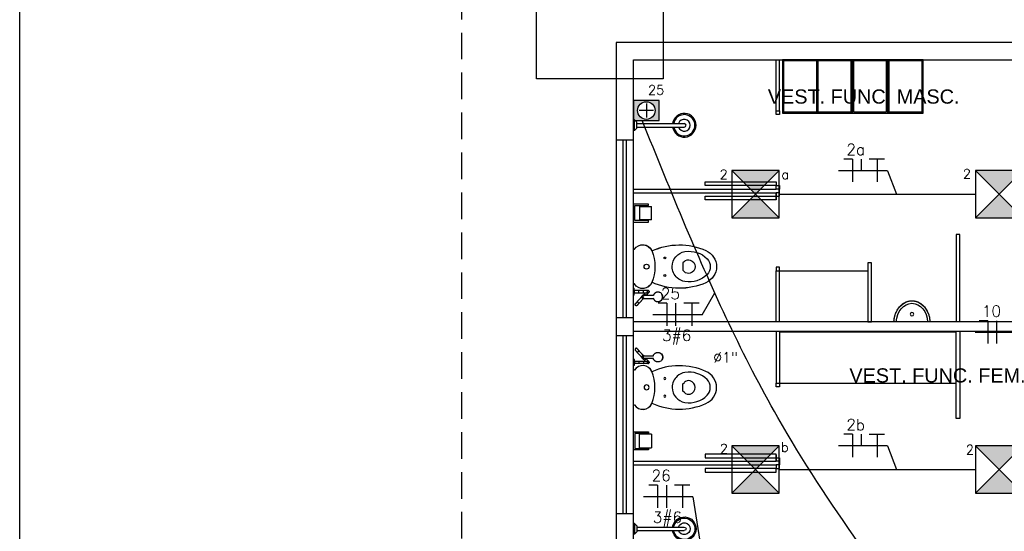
# Model space of a CAD drawing. Extents: x 40.7 to 91.7, y -216.6 to -187.2.
# Tile 5 of 19: x 52.3 to 60.6, y -200.3 to -196. Entities that reach past the tile are written whole.
import ezdxf
from ezdxf.enums import TextEntityAlignment as Align

# ---------------------------------------------------------------- set-up
doc = ezdxf.new("R2010")
doc.units = 0
doc.header["$MEASUREMENT"] = 0
doc.linetypes.add('HIDDEN', pattern=[0.375, 0.25, -0.125])
doc.layers.get('0').update_dxf_attribs({"linetype": 'CONTINUOUS'})
doc.layers.get('Defpoints').update_dxf_attribs({"linetype": 'CONTINUOUS'})
for name, color, linetype in [('CIRCUITOS', 2, 'CONTINUOUS'), ('ILUMINACAO', 1, 'CONTINUOUS'), ('ILUMINAÇÃO TETO', 12, 'CONTINUOUS'), ('LINHA', 40, 'CONTINUOUS'), ('paredes1', 8, 'CONTINUOUS'), ('textos1', 4, 'CONTINUOUS'), ('TOMADAS_ENERGIA', 1, 'CONTINUOUS'), ('TUB_ELETRICA', 5, 'CONTINUOUS')]:
    doc.layers.add(name, color=color, linetype=linetype)
doc.styles.add('ROMANS', font='romans')
doc.styles.add('Texto Cota', font='arial.ttf')

# ---------------------------------------------------------------- blocks, each defined once
blk = doc.blocks.new('Urinal _2_ - Urinal _2_-277440-VEST_ MASCULINO PISCINA')
at = {"layer": 'paredes1'}
blk.add_circle((0, -0.2683), 0.015, dxfattribs=at)
for major_axis, ratio, start_param, end_param in [((0, 0.1862), 0.819068, 1.608823, 4.674363), ((0, 0.165), 0.80303, 1.613744, 4.669442)]:
    blk.add_ellipse((0, -0.195), major_axis=major_axis, ratio=ratio, start_param=start_param, end_param=end_param, dxfattribs=at)
blk.add_open_spline([(-0.1524, -0.2021), (-0.1522, -0.2073), (-0.1516, -0.2162), (-0.1501, -0.2287), (-0.1482, -0.2396), (-0.1457, -0.2504), (-0.1427, -0.2611), (-0.1391, -0.2715), (-0.1351, -0.2816), (-0.1306, -0.2913), (-0.1256, -0.3008), (-0.1201, -0.3099), (-0.1142, -0.3185), (-0.1079, -0.3267), (-0.1012, -0.3344), (-0.0941, -0.3417), (-0.0867, -0.3483), (-0.079, -0.3544), (-0.0709, -0.3599), (-0.0626, -0.3649), (-0.0541, -0.3692), (-0.0454, -0.3728), (-0.0365, -0.3759), (-0.0275, -0.3783), (-0.0184, -0.3799), (-0.0093, -0.3809), (0, -0.3813), (0.0093, -0.3809), (0.0184, -0.3799), (0.0275, -0.3783), (0.0365, -0.3759), (0.0454, -0.3728), (0.0548, -0.3689), (0.0647, -0.3638), (0.075, -0.3573), (0.0848, -0.3499), (0.0941, -0.3417), (0.1029, -0.3326), (0.1112, -0.3227), (0.1187, -0.3122), (0.1256, -0.3009), (0.1318, -0.2889), (0.1372, -0.2766), (0.1419, -0.2637), (0.1457, -0.2504), (0.1487, -0.2369), (0.1513, -0.2209), (0.152, -0.2092), (0.1523, -0.2021)], degree=3, knots=[0.0119705, 0.0119705, 0.0119705, 0.0119705, 0.0384615, 0.0576923, 0.0769231, 0.0961538, 0.1153846, 0.1346154, 0.1538462, 0.1730769, 0.1923077, 0.2115385, 0.2307692, 0.25, 0.2692308, 0.2884615, 0.3076923, 0.3269231, 0.3461538, 0.3653846, 0.3846154, 0.4038462, 0.4230769, 0.4423077, 0.4615385, 0.4807692, 0.5, 0.5192308, 0.5384615, 0.5576923, 0.5769231, 0.5961538, 0.6153846, 0.6394231, 0.6634615, 0.6875, 0.7115385, 0.7355769, 0.7596154, 0.7836538, 0.8076923, 0.8317308, 0.8557692, 0.8798077, 0.9038462, 0.9278846, 0.9519231, 0.9880295, 0.9880295, 0.9880295, 0.9880295], dxfattribs=at)
blk = doc.blocks.new('PAPEL HIGIÊNICO - PAPEL HIGIÊNICO-1457578-VEST_ MASCULINO PISCINA')
at = {"layer": 'paredes1'}
for p, q in [((-0.0883, -0.075), (-0.0883, -0.202)), ((0.0641, -0.202), (0.0641, -0.075)), ((-0.0756, -0.202), (-0.0756, -0.0877)), ((-0.0756, -0.0877), (0.0514, -0.0877)), ((0.045, -0.1258), (-0.0693, -0.1258)), ((-0.0693, -0.2274), (-0.0693, -0.1258)), ((0.045, -0.1258), (0.045, -0.2274)), ((0.0514, -0.0877), (0.0514, -0.202)), ((-0.0883, -0.202), (-0.0756, -0.202)), ((-0.0693, -0.2274), (0.045, -0.2274)), ((0.0514, -0.202), (0.0641, -0.202))]:
    blk.add_line(p, q, dxfattribs=at)
blk = doc.blocks.new('A$C56BB576E')
at = {"layer": 'paredes1', "linetype": 'Continuous'}
for p, q in [((0.0528, 0.5163), (0.0528, 0.5263)), ((0.0728, 0.4963), (0.0528, 0.5163)), ((0.0528, 0.5163), (0.1428, 0.5163)), ((0.1228, 0.4963), (0.1428, 0.5163)), ((0.1428, 0.5163), (0.1428, 0.5263)), ((0.0728, 0.4963), (0.1228, 0.4963)), ((0.0828, 0.4963), (0.0828, 0.0963)), ((0.1128, 0.4963), (0.1128, 0.0963))]:
    blk.add_line(p, q, dxfattribs=at)
for radius, start, end in [(0.1, 98.62693, 81.37307), (0.09, 98.62693, 81.37307), (0.05, 107.4576, 72.5424), (0.015, 180, 0)]:
    blk.add_arc((0.0978, 0.0963), radius, start, end, dxfattribs=at)
blk = doc.blocks.new('WC w Cistern _5_ - 540 x 360mm-285094-VEST_ MASCULINO PISCINA')
at = {"layer": 'paredes1'}
for p, q in [((-0.1469, 0), (-0.1469, -0.0089)), ((-0.1469, 0), (-0.1469, -0.0089)), ((0.1469, -0.0089), (0.1469, 0)), ((0.1469, -0.0089), (0.1469, 0)), ((-0.0431, -0.4306), (-0.0308, -0.4182)), ((-0.0308, -0.4182), (0.0308, -0.4182)), ((0.0308, -0.4182), (0.0431, -0.4306))]:
    blk.add_line(p, q, dxfattribs=at)
for centre, radius, start, end in [((-0.1028, -0.0787), 0.0825, 122.27446, 248.81924), ((-0.1028, -0.0787), 0.0825, 122.27446, 246.87823), ((0.1028, -0.0787), 0.0825, 291.18076, 57.72554), ((0.1028, -0.0787), 0.0825, 293.12177, 57.72554), ((0.375, -0.3882), 0.5584, 155.35449, 203.79689), ((0.375, -0.3882), 0.5584, 155.39027, 203.79689), ((0, 0.1621), 0.3443, 246.87823, 293.12177), ((0.0006, -0.1113), 0.0209, 360, 180), ((0.0006, -0.1113), 0.0209, 180, 360), ((-0.375, -0.3882), 0.5584, 336.20311, 24.64551), ((-0.375, -0.3882), 0.5584, 336.20311, 24.60973), ((0, -0.4559), 0.1282, 89.99847, 170.90608), ((-0.0732, -0.2654), 0.00783, 0, 180), ((-0.0732, -0.2654), 0.00783, 180, 360), ((0, -0.4559), 0.1282, 42.44528, 90.00153), ((0.0748, -0.2654), 0.00783, 360, 180), ((0.0748, -0.2654), 0.00783, 180, 360), ((0, -0.4559), 0.1282, 9.09392, 42.44528), ((0.0905, -0.4704), 0.2199, 170.90608, 224.39736), ((-0.0078, -0.4659), 0.05, 135, 197.18646), ((0, -0.4635), 0.0581, 197.18646, 342.81705), ((0.0078, -0.4659), 0.05, 342.81705, 45), ((-0.0905, -0.4704), 0.2199, 315.60264, 9.09392), ((0.0014, -0.553), 0.15, 203.79689, 269.46886), ((0.0014, -0.553), 0.15, 203.79689, 269.46886), ((-0.0083, -0.5671), 0.0816, 224.39736, 275.83548), ((-0.0014, -0.553), 0.15, 270.53114, 336.20311), ((-0.0014, -0.553), 0.15, 270.53114, 336.20311), ((0.0083, -0.5671), 0.0816, 264.16452, 315.60264)]:
    blk.add_arc(centre, radius, start, end, dxfattribs=at)
blk = doc.blocks.new('ADA Shower Head with adjustable bar 2 - ADA Shower Head with adjustable bar 2-V8-VEST_ MASCULINO PISCINA')
at = {"layer": 'paredes1'}
for p, q in [((0.03, 0.0849), (0.03, 0.0819)), ((0.09, 0.0819), (0.09, 0.0849)), ((0.03, 0.0819), (0.05, 0.0769)), ((0.06, 0.0819), (0.03, 0.0819)), ((0.05, 0.0769), (0.05, 0.0399)), ((0.05, 0.0769), (0.06, 0.0769)), ((0.05, 0.0062), (0.05, -0.0255)), ((0.09, 0.0819), (0.06, 0.0819)), ((0.06, 0.0769), (0.07, 0.0769)), ((0.0648, 0.0769), (0.065, 0.0769)), ((0.07, 0.0769), (0.09, 0.0819)), ((0.07, 0.0399), (0.07, 0.0769)), ((0.07, -0.0255), (0.07, 0.0071)), ((0.0032, -0.0067), (0.0032, -0.0845)), ((0.0282, -0.0845), (0.0282, -0.0074)), ((0.0287, -0.0225), (0.0282, -0.0221)), ((-0.0245, -0.1248), (-0.0243, -0.127)), ((0.0558, -0.127), (0.056, -0.1248))]:
    blk.add_line(p, q, dxfattribs=at)
for points in [[(-0.0559, 0.0537), (-0.0562, 0.054), (-0.0565, 0.0542), (-0.0567, 0.0545), (-0.057, 0.0548), (-0.0573, 0.0552), (-0.0575, 0.0555), (-0.0577, 0.0558), (-0.0579, 0.0562), (-0.0581, 0.0565), (-0.0583, 0.0569), (-0.0584, 0.0572), (-0.0586, 0.0576), (-0.0587, 0.058), (-0.0588, 0.0584), (-0.0589, 0.0588), (-0.059, 0.0591), (-0.0591, 0.0595), (-0.0591, 0.0599), (-0.0592, 0.0603), (-0.0592, 0.0607), (-0.0592, 0.0611), (-0.0592, 0.0615), (-0.0592, 0.0619), (-0.0591, 0.0623), (-0.0591, 0.0627), (-0.059, 0.0631), (-0.0589, 0.0635), (-0.0588, 0.0639), (-0.0587, 0.0643), (-0.0586, 0.0647), (-0.0584, 0.065), (-0.0583, 0.0654), (-0.0581, 0.0657), (-0.0579, 0.0661), (-0.0577, 0.0664), (-0.0575, 0.0668), (-0.0572, 0.0671), (-0.057, 0.0674), (-0.0567, 0.0677), (-0.0564, 0.068), (-0.0562, 0.0683), (-0.0559, 0.0686), (-0.0556, 0.0688), (-0.0553, 0.0691), (-0.0549, 0.0693), (-0.0546, 0.0695), (-0.0543, 0.0697), (-0.0539, 0.0699), (-0.0536, 0.0701), (-0.0532, 0.0703), (-0.0528, 0.0704), (-0.0524, 0.0706), (-0.0521, 0.0707), (-0.0517, 0.0708), (-0.0513, 0.0709), (-0.0509, 0.071), (-0.0505, 0.071), (-0.0501, 0.0711), (-0.0497, 0.0711), (-0.0493, 0.0711), (-0.0489, 0.0711), (-0.0485, 0.0711), (-0.0481, 0.071), (-0.0477, 0.071), (-0.0473, 0.0709), (-0.0469, 0.0708), (-0.0465, 0.0707), (-0.0462, 0.0706), (-0.0458, 0.0705), (-0.0454, 0.0704), (-0.045, 0.0702), (-0.0447, 0.07), (-0.0443, 0.0698), (-0.044, 0.0696), (-0.0436, 0.0694), (-0.0433, 0.0692), (-0.043, 0.0689), (-0.0427, 0.0687), (-0.0425, 0.0685)], [(-0.0345, 0.0344), (-0.0365, 0.0362), (-0.0384, 0.0379), (-0.0402, 0.0395), (-0.0419, 0.0411), (-0.0435, 0.0425), (-0.0451, 0.0439), (-0.0465, 0.0452), (-0.0479, 0.0464), (-0.0491, 0.0475), (-0.0503, 0.0486), (-0.0513, 0.0495), (-0.0522, 0.0504), (-0.0531, 0.0511), (-0.0538, 0.0518), (-0.0544, 0.0524), (-0.0549, 0.0528), (-0.0554, 0.0532), (-0.0556, 0.0534), (-0.0558, 0.0536), (-0.0559, 0.0537), (-0.0559, 0.0537)], [(-0.0559, 0.0537), (-0.0559, 0.0536), (-0.0557, 0.0535), (-0.0554, 0.0532), (-0.055, 0.0529), (-0.0545, 0.0524), (-0.0539, 0.0519), (-0.0532, 0.0512), (-0.0524, 0.0505), (-0.0515, 0.0497), (-0.0504, 0.0487), (-0.0493, 0.0477), (-0.0481, 0.0466), (-0.0467, 0.0454), (-0.0453, 0.0441), (-0.0438, 0.0427), (-0.0422, 0.0413), (-0.0404, 0.0398), (-0.0387, 0.0381), (-0.0368, 0.0365), (-0.0348, 0.0347), (-0.0345, 0.0344)], [(-0.0211, 0.0493), (-0.0231, 0.0511), (-0.025, 0.0527), (-0.0268, 0.0544), (-0.0285, 0.0559), (-0.0301, 0.0574), (-0.0317, 0.0588), (-0.0331, 0.0601), (-0.0345, 0.0613), (-0.0357, 0.0624), (-0.0369, 0.0634), (-0.0379, 0.0644), (-0.0389, 0.0652), (-0.0397, 0.066), (-0.0404, 0.0667), (-0.0411, 0.0672), (-0.0416, 0.0677), (-0.042, 0.068), (-0.0423, 0.0683), (-0.0425, 0.0685), (-0.0425, 0.0685), (-0.0425, 0.0685)], [(-0.0425, 0.0685), (-0.0425, 0.0685), (-0.0423, 0.0683), (-0.042, 0.0681), (-0.0416, 0.0677), (-0.0411, 0.0673), (-0.0405, 0.0667), (-0.0398, 0.0661), (-0.039, 0.0654), (-0.0381, 0.0645), (-0.037, 0.0636), (-0.0359, 0.0626), (-0.0347, 0.0615), (-0.0333, 0.0603), (-0.0319, 0.059), (-0.0304, 0.0576), (-0.0288, 0.0562), (-0.0271, 0.0546), (-0.0253, 0.053), (-0.0234, 0.0513), (-0.0214, 0.0496), (-0.0211, 0.0493)], [(0.0034, 0.0003), (0.0028, 0.0008), (0.0015, 0.002), (0, 0.0034), (-0.0017, 0.0048), (-0.0034, 0.0064), (-0.0053, 0.0081), (-0.0073, 0.01), (-0.0095, 0.0119), (-0.0117, 0.0139), (-0.0141, 0.016), (-0.0166, 0.0183), (-0.0192, 0.0206), (-0.0219, 0.023), (-0.0247, 0.0255), (-0.0275, 0.0281), (-0.0305, 0.0308), (-0.0336, 0.0336), (-0.0345, 0.0344)], [(-0.0211, 0.0493), (-0.0181, 0.0465), (-0.0151, 0.0438), (-0.0121, 0.0412), (-0.0093, 0.0387), (-0.0066, 0.0362), (-0.004, 0.0338), (-0.0015, 0.0316), (0.0009, 0.0294), (0.0032, 0.0274), (0.0054, 0.0254), (0.0074, 0.0235), (0.0094, 0.0218), (0.0112, 0.0202), (0.0129, 0.0187), (0.0144, 0.0173), (0.0158, 0.016), (0.0171, 0.0149), (0.0173, 0.0147)], [(0.0032, 0.0024), (0.0032, 0.0023), (0.0032, 0.0022), (0.0032, 0.002), (0.0032, 0.0017), (0.0032, 0.0014), (0.0032, 0.001), (0.0032, 0.0005), (0.0032, 0), (0.0032, -0.0006), (0.0032, -0.0013), (0.0032, -0.002), (0.0032, -0.0027), (0.0032, -0.0035), (0.0032, -0.0044), (0.0032, -0.0053), (0.0032, -0.0063), (0.0032, -0.007)], [(0.0278, 0.0052), (0.0286, 0.0045), (0.0321, 0.0013), (0.0356, -0.0018), (0.0391, -0.005), (0.0421, -0.0077)], [(0.0282, -0.007), (0.0282, -0.006), (0.0282, -0.0051), (0.0282, -0.0042), (0.0282, -0.0033), (0.0282, -0.0025), (0.0282, -0.0018), (0.0282, -0.0011), (0.0282, -0.0004), (0.0282, 0.0001), (0.0282, 0.0006), (0.0282, 0.0011), (0.0282, 0.0015), (0.0282, 0.0018), (0.0282, 0.002), (0.0282, 0.0022), (0.0282, 0.0024), (0.0282, 0.0024)], [(0.05, 0.0399), (0.05, 0.0381), (0.05, 0.0363), (0.05, 0.0345), (0.05, 0.0328), (0.05, 0.031), (0.05, 0.0293), (0.05, 0.0276), (0.05, 0.0259), (0.05, 0.0242), (0.05, 0.0226), (0.05, 0.021), (0.05, 0.0195), (0.05, 0.0179), (0.05, 0.0165), (0.05, 0.015), (0.05, 0.0136), (0.05, 0.0123), (0.05, 0.011), (0.05, 0.0097), (0.05, 0.0085), (0.05, 0.0073), (0.05, 0.0066)], [(0.07, 0.0066), (0.07, 0.0077), (0.07, 0.0089), (0.07, 0.0101), (0.07, 0.0114), (0.07, 0.0127), (0.07, 0.0141), (0.07, 0.0155), (0.07, 0.0169), (0.07, 0.0184), (0.07, 0.02), (0.07, 0.0216), (0.07, 0.0232), (0.07, 0.0248), (0.07, 0.0265), (0.07, 0.0282), (0.07, 0.0299), (0.07, 0.0316), (0.07, 0.0334), (0.07, 0.0351), (0.07, 0.0369), (0.07, 0.0387), (0.07, 0.0399)], [(0.0533, -0.0447), (0.0533, -0.0446), (0.0532, -0.0446), (0.0531, -0.0445), (0.053, -0.0444), (0.0528, -0.0442), (0.0526, -0.044), (0.0523, -0.0438), (0.052, -0.0435), (0.0517, -0.0432), (0.0513, -0.0428), (0.0509, -0.0425), (0.0504, -0.042), (0.0499, -0.0416), (0.0494, -0.0411), (0.0488, -0.0406), (0.0482, -0.0401), (0.0476, -0.0395), (0.0469, -0.0389), (0.0462, -0.0383), (0.0455, -0.0376), (0.0447, -0.0369), (0.044, -0.0362), (0.0432, -0.0355), (0.0423, -0.0348), (0.0415, -0.034), (0.0406, -0.0332), (0.0397, -0.0324), (0.0388, -0.0316), (0.0378, -0.0307), (0.0369, -0.0299), (0.0359, -0.029), (0.0349, -0.0281), (0.0339, -0.0272), (0.0329, -0.0263), (0.0319, -0.0254), (0.0309, -0.0245), (0.0299, -0.0236), (0.0289, -0.0226), (0.0287, -0.0225)], [(0.0421, -0.0077), (0.0431, -0.0086), (0.0441, -0.0095), (0.0452, -0.0104), (0.0462, -0.0113), (0.0472, -0.0122), (0.0482, -0.0131), (0.0492, -0.014), (0.0501, -0.0149)], [(0.05, -0.0255), (0.05, -0.0267), (0.05, -0.0278), (0.05, -0.0289), (0.05, -0.0299), (0.05, -0.0308), (0.05, -0.0317), (0.05, -0.0325), (0.05, -0.0333), (0.05, -0.034), (0.05, -0.0346), (0.05, -0.0352), (0.05, -0.0357), (0.05, -0.0361), (0.05, -0.0365), (0.05, -0.0368), (0.05, -0.037), (0.05, -0.0372), (0.05, -0.0372)], [(0.0699, -0.0358), (0.0699, -0.0361), (0.07, -0.0365), (0.07, -0.0369), (0.07, -0.0373), (0.07, -0.0377), (0.07, -0.0381), (0.0699, -0.0384), (0.0699, -0.0388), (0.0698, -0.0392), (0.0697, -0.0396), (0.0696, -0.04), (0.0695, -0.0404), (0.0694, -0.0408), (0.0692, -0.0411), (0.069, -0.0415), (0.0689, -0.0419), (0.0687, -0.0422), (0.0685, -0.0426), (0.0682, -0.0429), (0.068, -0.0432), (0.0678, -0.0435), (0.0675, -0.0438), (0.0672, -0.0441), (0.067, -0.0444), (0.0667, -0.0447), (0.0664, -0.045), (0.066, -0.0452), (0.0657, -0.0454), (0.0654, -0.0457), (0.065, -0.0459), (0.0647, -0.0461), (0.0643, -0.0462), (0.064, -0.0464), (0.0636, -0.0466), (0.0632, -0.0467), (0.0628, -0.0468), (0.0625, -0.0469), (0.0621, -0.047), (0.0617, -0.0471), (0.0613, -0.0471), (0.0609, -0.0472), (0.0605, -0.0472), (0.0601, -0.0472), (0.0597, -0.0472), (0.0593, -0.0472), (0.0589, -0.0472), (0.0585, -0.0471), (0.0581, -0.047), (0.0577, -0.047), (0.0573, -0.0469), (0.0569, -0.0467), (0.0566, -0.0466), (0.0562, -0.0465), (0.0558, -0.0463), (0.0555, -0.0461), (0.0551, -0.0459), (0.0548, -0.0457), (0.0544, -0.0455), (0.0541, -0.0453), (0.0538, -0.0451), (0.0535, -0.0448), (0.0533, -0.0447)], [(0.0666, -0.0297), (0.0667, -0.0298), (0.0667, -0.0298), (0.0667, -0.0298)], [(0.07, -0.0372), (0.07, -0.0372), (0.07, -0.037), (0.07, -0.0368), (0.07, -0.0365), (0.07, -0.0361), (0.07, -0.0357), (0.07, -0.0352), (0.07, -0.0346), (0.07, -0.034), (0.07, -0.0333), (0.07, -0.0326), (0.07, -0.0317), (0.07, -0.0308), (0.07, -0.0299), (0.07, -0.0289), (0.07, -0.0278), (0.07, -0.0267), (0.07, -0.0255), (0.07, -0.0255)], [(0.0039, -0.0833), (0.0031, -0.0836), (0.0016, -0.0841), (0.0001, -0.0847), (-0.0014, -0.0853), (-0.0028, -0.0861), (-0.0042, -0.0868), (-0.0056, -0.0876), (-0.007, -0.0885), (-0.0083, -0.0894), (-0.0096, -0.0904), (-0.0108, -0.0914), (-0.012, -0.0925), (-0.0131, -0.0936), (-0.0142, -0.0948), (-0.0153, -0.096), (-0.0163, -0.0972), (-0.0173, -0.0985), (-0.0182, -0.0998), (-0.019, -0.1012), (-0.0198, -0.1026), (-0.0206, -0.104), (-0.0212, -0.1054), (-0.0218, -0.1069), (-0.0224, -0.1084), (-0.0229, -0.1099), (-0.0233, -0.1115), (-0.0237, -0.113), (-0.024, -0.1146), (-0.0243, -0.1162), (-0.0244, -0.1178), (-0.0246, -0.1194), (-0.0246, -0.121), (-0.0246, -0.1226), (-0.0245, -0.1242), (-0.0244, -0.1258), (-0.0242, -0.1274), (-0.0239, -0.1289), (-0.0236, -0.1305), (-0.0231, -0.132), (-0.0227, -0.1336), (-0.0222, -0.135)], [(0.0537, -0.135), (0.0543, -0.1335), (0.0547, -0.1319), (0.0551, -0.1304), (0.0555, -0.1288), (0.0557, -0.1272), (0.0559, -0.1257), (0.0561, -0.1241), (0.0561, -0.1225), (0.0562, -0.1209), (0.0561, -0.1193), (0.056, -0.1177), (0.0558, -0.1161), (0.0555, -0.1145), (0.0552, -0.1129), (0.0549, -0.1114), (0.0544, -0.1098), (0.0539, -0.1083), (0.0534, -0.1068), (0.0527, -0.1054), (0.052, -0.1039), (0.0513, -0.1025), (0.0505, -0.1011), (0.0497, -0.0997), (0.0487, -0.0984), (0.0478, -0.0971), (0.0468, -0.0959), (0.0457, -0.0947), (0.0446, -0.0935), (0.0435, -0.0924), (0.0423, -0.0913), (0.041, -0.0903), (0.0397, -0.0894), (0.0384, -0.0884), (0.0371, -0.0876), (0.0357, -0.0868), (0.0343, -0.086), (0.0328, -0.0853), (0.0313, -0.0847), (0.0298, -0.0841), (0.0283, -0.0836), (0.0276, -0.0833)]]:
    blk.add_lwpolyline(points, dxfattribs=at)
for start, end in [(180.94986, 191.6624), (196.29389, 204.82403), (211.27585, 219.66551), (225.14941, 228), (228, 234.54796), (241.3715, 249.30006), (255.2343, 264.04561), (271.49084, 279.0805), (286.45174, 294.49225), (300.24889, 309.69735), (318, 324.92595), (330.75626, 339.60834), (346.21616, 355.31893)]:
    blk.add_arc((0.06, -0.0372), 0.01, start, end, dxfattribs=at)
for centre, major_axis, ratio, start_param, end_param in [((0.0354, -0.0151), (0.00669, 0.00743), 0.029353, 2.094395, 3.141593), ((0.0354, -0.0151), (0.00669, 0.00743), 0.029353, 1.745329, 2.09433), ((0.0354, -0.0151), (0.00669, 0.00743), 0.029353, 0.6982, 1.745303), ((0.0354, -0.0151), (0.00669, 0.00743), 0.029353, 0, 0.698132), ((0.06, -0.0372), (-0.01, 0), 0.999727, 6.18365, 6.283185), ((0.06, -0.0372), (0.01, 0), 0.999727, 3.33058, 3.403392), ((0.06, -0.0372), (0.01, 0), 0.999727, 3.561238, 3.665191), ((0.06, -0.0372), (0.01, 0), 0.999727, 3.824254, 3.926991), ((0.06, -0.0372), (0.01, 0), 0.999727, 4.087396, 4.712389), ((0.06, -0.0372), (0.01, 0), 0.999727, 4.712389, 5.287014), ((0.06, -0.0372), (0.01, 0), 0.999727, 5.395983, 5.497787), ((0.06, -0.0372), (0.01, 0), 0.999727, 5.656447, 5.785628), ((0.06, -0.0372), (0.01, 0), 0.999727, 5.917142, 6.04768), ((0.06, -0.0372), (-0.01, 0), 0.999727, 3.036772, 3.141593), ((0.0158, -0.1215), (0.0404, 0), 0.98191, 3.141593, 3.250824), ((0.0158, -0.1237), (0.0402, 0), 0.98191, 3.15857, 4.712389), ((0.0158, -0.1215), (0.0404, 0), 0.98191, 3.403392, 3.665191), ((0.0158, -0.1215), (0.0404, 0), 0.98191, 3.926991, 4.712389), ((0.0158, -0.1237), (-0.0402, 0), 0.98191, 1.570796, 3.141593), ((0.0158, -0.1215), (-0.0404, 0), 0.98191, 1.570796, 2.094395), ((0.0158, -0.1215), (0.0404, 0), 0.98191, 5.896855, 6.021386), ((0.0158, -0.1215), (0.0404, 0), 0.98191, 6.161652, 6.283185)]:
    blk.add_ellipse(centre, major_axis=major_axis, ratio=ratio, start_param=start_param, end_param=end_param, dxfattribs=at)
for points, knots in [([(-0.0211, 0.0493), (-0.0219, 0.05), (-0.0241, 0.0507), (-0.028, 0.0496), (-0.0312, 0.0473), (-0.0336, 0.0447), (-0.0353, 0.0417), (-0.0361, 0.0387), (-0.0358, 0.0362), (-0.035, 0.0349), (-0.0345, 0.0344)], [-1, -1, -1, -1, -0.833333, -0.666667, -0.555556, -0.444444, -0.333333, -0.222222, -0.111111, 0, 0, 0, 0]), ([(0.0501, -0.0243), (0.0499, -0.0251), (0.05, -0.0268), (0.0512, -0.0292), (0.0534, -0.0312), (0.0565, -0.0325), (0.0588, -0.0328), (0.06, -0.0328)], [0.4486027, 0.4486027, 0.4486027, 0.4486027, 0.5555556, 0.6666667, 0.7777778, 0.8888889, 1, 1, 1, 1]), ([(0.06, -0.0328), (0.0612, -0.0328), (0.0635, -0.0325), (0.0666, -0.0312), (0.0688, -0.0292), (0.07, -0.0268), (0.0701, -0.0251), (0.0699, -0.0243)], [0, 0, 0, 0, 0.1111111, 0.2222222, 0.3333333, 0.4444444, 0.5510993, 0.5510993, 0.5510993, 0.5510993])]:
    blk.add_open_spline(points, degree=3, knots=knots, dxfattribs=at)
for points in [[(0.0034, 0.0002), (0.0032, 0.0017), (0.0032, 0.0046), (0.0047, 0.0088), (0.0075, 0.0122), (0.0114, 0.0144), (0.0143, 0.0149), (0.0157, 0.0149)], [(0.0032, -0.007), (0.0032, -0.0058), (0.0039, -0.0034), (0.0067, -0.0004), (0.0108, 0.0017), (0.0141, 0.0022), (0.0157, 0.0022)], [(0.0157, 0.0149), (0.0172, 0.0149), (0.0201, 0.0144), (0.0239, 0.0122), (0.0268, 0.0088), (0.0283, 0.0046), (0.0283, 0.0017), (0.028, 0.0002)], [(0.0157, 0.0022), (0.0174, 0.0022), (0.0206, 0.0017), (0.0248, -0.0004), (0.0276, -0.0034), (0.0282, -0.0058), (0.0282, -0.007)], [(0.0502, 0.0399), (0.0499, 0.0399), (0.0499, 0.0398), (0.0512, 0.0397), (0.0534, 0.0397), (0.0565, 0.0396), (0.0588, 0.0396), (0.06, 0.0396)], [(0.05, 0.0066), (0.05, 0.0056), (0.0505, 0.0037), (0.0527, 0.0012), (0.056, -0.0006), (0.0587, -0.001), (0.06, -0.001)], [(0.06, 0.0396), (0.0612, 0.0396), (0.0635, 0.0396), (0.0666, 0.0397), (0.0688, 0.0397), (0.0701, 0.0398), (0.0701, 0.0399), (0.0698, 0.0399)], [(0.06, -0.001), (0.0613, -0.001), (0.064, -0.0006), (0.0673, 0.0012), (0.0695, 0.0037), (0.07, 0.0056), (0.07, 0.0066)]]:
    blk.add_open_spline(points, degree=3, dxfattribs=at)
blk = doc.blocks.new('AREA')
at = {"style": 'Texto Cota'}
for tag, p in [('AREAS:COMODO', (0, 1.75)), ('AREAS:VALOR', (0, -1.25))]:
    blk.add_attdef(tag, text='', height=2, dxfattribs=at).set_placement(p, align=Align.MIDDLE_CENTER)
blk = doc.blocks.new('VJMBNM')
h = blk.add_hatch(color=256)
h.dxf.hatch_style = 1
h.paths.add_polyline_path([(0.4, 0.4), (0, 0.4), (0.2, 0.2)])
h.paths.add_polyline_path([(0.2, 0.2), (0, 0), (0.4, 0)])
for p, q in [((0, 0.4), (0.4, 0)), ((0, 0), (0.4, 0.4))]:
    blk.add_line(p, q)
blk.add_lwpolyline([(0, 0), (0.4, 0), (0.4, 0.4), (0, 0.4)], close=True)
blk = doc.blocks.new('P_CHUV')
h = blk.add_hatch(color=256)
h.paths.add_polyline_path([(-1.7, 4.76), (-1.7, 0.4), (1.69, 0.4), (1.69, 4.76)])
h.paths.add_polyline_path([(1.49, 2.58, -1), (-1.49, 2.58, -1)], flags=16)
for p, q in [((0, 3.78), (0, 1.37)), ((-1.2, 2.58), (1.2, 2.58))]:
    blk.add_line(p, q)
blk.add_lwpolyline([(1.69, 0.4), (1.69, 4.76), (-1.7, 4.76), (-1.7, 0.4)], close=True)
blk.add_circle((0, 2.58), 1.49)
at = {"style": 'ROMANS', "flags": 8}
for tag, p in [('020', (-5.02, 2.2)), ('001', (3.93, 2.23))]:
    blk.add_attdef(tag, text='', height=1.6, dxfattribs=at).set_placement(p, align=Align.MIDDLE_CENTER)

msp = doc.modelspace()

# ---------------------------------------------------------------- linework, layer by layer
at = {"layer": 'CIRCUITOS'}
for p, q in [((59.3098, -197.1887), (59.2371, -197.1887)), ((59.3098, -197.1887), (59.3098, -197.3811)), ((59.3844, -197.1887), (59.3844, -197.2874)), ((59.4533, -197.1869), (59.5823, -197.1869)), ((59.5205, -197.1869), (59.5205, -197.3811)), ((57.7407, -198.4058), (57.668, -198.4058)), ((57.7407, -198.4058), (57.7407, -198.5983)), ((57.8152, -198.4058), (57.8152, -198.5983)), ((57.8841, -198.404), (58.0132, -198.404)), ((57.9514, -198.404), (57.9514, -198.5983)), ((60.4552, -198.5543), (60.3825, -198.5543)), ((60.4552, -198.5543), (60.4552, -198.7467)), ((60.5298, -198.5543), (60.5298, -198.7467)), ((59.3098, -199.5142), (59.2371, -199.5142)), ((59.3098, -199.5142), (59.3098, -199.7067)), ((59.3844, -199.5142), (59.3844, -199.6129)), ((59.4533, -199.5124), (59.5823, -199.5124)), ((59.5205, -199.5124), (59.5205, -199.7067)), ((57.6626, -199.9432), (57.5899, -199.9432)), ((57.6626, -199.9432), (57.6626, -200.1357)), ((57.7372, -199.9432), (57.7372, -200.1357)), ((57.8061, -199.9414), (57.9352, -199.9414)), ((57.8733, -199.9414), (57.8733, -200.1357))]:
    msp.add_line(p, q, dxfattribs=at)
at = {"layer": 'Defpoints'}
msp.add_lwpolyline([(58.6645, -196.782), (58.6945, -196.782)], dxfattribs=at)
at = {"layer": 'LINHA'}
for p, q in [((59.6067, -197.2874), (59.1935, -197.2874)), ((59.6067, -197.2874), (59.6831, -197.4848)), ((58.0388, -198.5046), (58.1464, -198.3195)), ((58.0388, -198.5046), (57.6224, -198.5046)), ((61.5801, -198.653), (60.3483, -198.653)), ((59.6067, -199.6129), (59.1935, -199.6129)), ((59.6067, -199.6129), (59.6831, -199.8104)), ((57.9608, -200.042), (57.5443, -200.042)), ((57.9608, -200.042), (58.056, -200.6337))]:
    msp.add_line(p, q, dxfattribs=at)
at = {"layer": 'paredes1', "linetype": 'HIDDEN', "ltscale": 0.9}
msp.add_line((56.0045, -195.1081), (56.0045, -207.5454), dxfattribs=at)
at = {"layer": 'paredes1'}
for p, q in [((61.8366, -196.2041), (57.3132, -196.2041)), ((57.3132, -196.2041), (57.3132, -206.5454)), ((57.4588, -196.3497), (61.8366, -196.3497)), ((57.4588, -206.3997), (57.4588, -196.3497)), ((58.6645, -196.782), (58.6645, -196.3497)), ((58.6945, -196.782), (58.6945, -196.3497)), ((57.3132, -197.025), (57.4588, -197.025)), ((57.3688, -197.025), (57.3688, -198.529)), ((57.3988, -198.529), (57.3988, -197.025)), ((57.4588, -197.4429), (58.6645, -197.4429)), ((57.4588, -197.4729), (58.6645, -197.4729)), ((58.6645, -197.4429), (58.6645, -197.442)), ((58.6645, -197.5291), (58.6645, -197.4741)), ((58.6945, -197.4729), (58.6945, -197.442)), ((58.6945, -197.5018), (58.6945, -197.4729)), ((60.2181, -197.8272), (60.189, -197.8272)), ((60.189, -197.8272), (60.189, -198.5652)), ((60.2181, -198.5652), (60.2181, -197.8272)), ((58.6645, -198.5652), (58.6645, -198.1329)), ((58.6945, -198.5652), (58.6945, -198.1329)), ((58.6297, -198.5652), (57.4588, -198.5652)), ((57.4588, -198.6428), (58.6297, -198.6428)), ((60.189, -198.5652), (58.6297, -198.5652)), ((58.6297, -198.6428), (60.189, -198.6428)), ((61.5833, -198.5652), (60.189, -198.5652)), ((60.189, -198.6428), (61.5833, -198.6428)), ((60.189, -199.3808), (60.189, -198.6428)), ((60.2181, -198.6428), (60.2181, -199.3808)), ((57.3688, -198.679), (57.3688, -200.1827)), ((57.3988, -200.1827), (57.3988, -198.679)), ((58.6645, -198.6503), (58.6645, -199.0825)), ((58.6945, -198.6503), (58.6945, -199.0825)), ((60.2181, -199.3808), (60.189, -199.3808)), ((58.6645, -199.6863), (58.6645, -199.7413)), ((58.6945, -199.7137), (58.6945, -199.7425)), ((57.4588, -199.7425), (58.6645, -199.7425)), ((57.4588, -199.7725), (58.6645, -199.7725)), ((58.6645, -199.7725), (58.6645, -199.7735)), ((58.6945, -199.7425), (58.6945, -199.7735)), ((57.3132, -200.1827), (57.4588, -200.1827))]:
    msp.add_line(p, q, dxfattribs=at)
for points in [[(52.2692, -189.4362), (78.3796, -189.4362), (78.3796, -209.7086), (52.2692, -209.7086)], [(56.6388, -195.4597), (57.7088, -195.4597), (57.7088, -196.5097), (56.6388, -196.5097)], [(58.719, -196.7997), (59.019, -196.7997), (59.019, -196.3497), (58.719, -196.3497)], [(58.719, -196.7997), (59.019, -196.7997), (59.019, -196.3497), (58.719, -196.3497)], [(58.729, -196.7897), (59.009, -196.7897), (59.009, -196.3597), (58.729, -196.3597)], [(58.729, -196.7897), (59.009, -196.7897), (59.009, -196.3597), (58.729, -196.3597)], [(59.009, -196.7997), (59.309, -196.7997), (59.309, -196.3497), (59.009, -196.3497)], [(59.009, -196.7997), (59.309, -196.7997), (59.309, -196.3497), (59.009, -196.3497)], [(59.019, -196.7897), (59.299, -196.7897), (59.299, -196.3597), (59.019, -196.3597)], [(59.019, -196.7897), (59.299, -196.7897), (59.299, -196.3597), (59.019, -196.3597)], [(59.309, -196.7997), (59.609, -196.7997), (59.609, -196.3497), (59.309, -196.3497)], [(59.309, -196.7997), (59.609, -196.7997), (59.609, -196.3497), (59.309, -196.3497)], [(59.319, -196.7897), (59.599, -196.7897), (59.599, -196.3597), (59.319, -196.3597)], [(59.319, -196.7897), (59.599, -196.7897), (59.599, -196.3597), (59.319, -196.3597)], [(59.609, -196.7997), (59.909, -196.7997), (59.909, -196.3497), (59.609, -196.3497)], [(59.609, -196.7997), (59.909, -196.7997), (59.909, -196.3497), (59.609, -196.3497)], [(59.619, -196.7897), (59.899, -196.7897), (59.899, -196.3597), (59.619, -196.3597)], [(59.619, -196.7897), (59.899, -196.7897), (59.899, -196.3597), (59.619, -196.3597)], [(58.6645, -197.5329), (58.0645, -197.5329), (58.0645, -197.5029), (58.6645, -197.5029)], [(58.6945, -198.1329), (59.4417, -198.1329), (59.4417, -198.5652), (58.6945, -198.5652)], [(59.4417, -198.5652), (59.4717, -198.5652), (59.4717, -198.0652), (59.4417, -198.0652)], [(57.3132, -198.679), (57.4588, -198.679), (57.4588, -198.529), (57.3132, -198.529)], [(58.6945, -199.0825), (60.189, -199.0825), (60.189, -198.6503), (58.6945, -198.6503)], [(58.6645, -199.6825), (58.0645, -199.6825), (58.0645, -199.7125), (58.6645, -199.7125)]]:
    msp.add_lwpolyline(points, close=True, dxfattribs=at)
for points in [[(58.6645, -196.812), (58.6645, -196.782), (58.6945, -196.782), (58.6945, -196.812), (58.6645, -196.812)], [(58.6645, -197.412), (58.0645, -197.412), (58.0645, -197.382), (58.6645, -197.382), (58.6645, -197.412)], [(58.6945, -197.412), (58.6945, -197.442), (58.6645, -197.442), (58.6645, -197.412), (58.6945, -197.412)], [(58.6945, -197.5029), (58.6945, -197.4729), (58.6645, -197.4729), (58.6645, -197.5029), (58.6945, -197.5029)], [(58.6645, -198.1029), (58.6645, -198.1329), (58.6945, -198.1329), (58.6945, -198.1029), (58.6645, -198.1029)], [(58.6645, -198.1329), (58.6945, -198.1329)], [(58.6645, -199.1125), (58.6645, -199.0825), (58.6945, -199.0825), (58.6945, -199.1125), (58.6645, -199.1125)], [(58.6645, -199.0825), (58.6945, -199.0825)], [(58.6945, -199.7125), (58.6945, -199.7425), (58.6645, -199.7425), (58.6645, -199.7125), (58.6945, -199.7125)], [(58.6645, -199.8035), (58.0645, -199.8035), (58.0645, -199.8335), (58.6645, -199.8335), (58.6645, -199.8035)], [(58.6945, -199.8035), (58.6945, -199.7735), (58.6645, -199.7735), (58.6645, -199.8035), (58.6945, -199.8035)]]:
    msp.add_lwpolyline(points, dxfattribs=at)
at = {"layer": 'TUB_ELETRICA'}
for p, q in [((58.6899, -197.4848), (60.3522, -197.4848)), ((58.6899, -199.8104), (60.3522, -199.8104))]:
    msp.add_line(p, q, dxfattribs=at)
at = {"layer": 'TUB_ELETRICA', "linetype": 'HIDDEN', "ltscale": 0.8}
msp.add_spline([(63.5024, -196.3497), (63.1852, -195.8902), (60.8812, -195.4421), (58.0153, -195.3573), (56.4562, -194.6721), (56.0807, -193.403)], degree=3, dxfattribs=at)
at = {"layer": 'TUB_ELETRICA'}
msp.add_spline([(60.1279, -201.4655), (58.6791, -199.371), (57.9031, -197.7637), (57.5332, -196.8632)], degree=3, dxfattribs=at)

# ---------------------------------------------------------------- block references
at = {"layer": 'ILUMINAÇÃO TETO'}
for p in [(58.2899, -197.6848), (60.3522, -197.6848), (58.2899, -200.0104), (60.3522, -200.0104)]:
    msp.add_blockref('VJMBNM', p, dxfattribs=at)
at = {"layer": 'paredes1'}
for name, p, rotation in [('A$C56BB576E', (57.9851, -197.0007), 90), ('PAPEL HIGIÊNICO - PAPEL HIGIÊNICO-1457578-VEST_ MASCULINO PISCINA', (57.3838, -197.6329), 90), ('ADA Shower Head with adjustable bar 2 - ADA Shower Head with adjustable bar 2-V8-VEST_ MASCULINO PISCINA', (57.5437, -198.3688), 90), ('WC w Cistern _5_ - 540 x 360mm-285094-VEST_ MASCULINO PISCINA', (57.4588, -199.1182), 90.00000000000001)]:
    msp.add_blockref(name, p, dxfattribs=dict(at, rotation=rotation))
at = {"layer": 'paredes1', "xscale": -1}
for name, p, rotation in [('WC w Cistern _5_ - 540 x 360mm-285094-VEST_ MASCULINO PISCINA', (57.4588, -198.0972), 90), ('Urinal _2_ - Urinal _2_-277440-VEST_ MASCULINO PISCINA', (59.8138, -198.7672), 180), ('ADA Shower Head with adjustable bar 2 - ADA Shower Head with adjustable bar 2-V8-VEST_ MASCULINO PISCINA', (57.5437, -198.8466), 90), ('PAPEL HIGIÊNICO - PAPEL HIGIÊNICO-1457578-VEST_ MASCULINO PISCINA', (57.3838, -199.5825), 90), ('A$C56BB576E', (57.9851, -200.2147), 90)]:
    msp.add_blockref(name, p, dxfattribs=dict(at, rotation=rotation))
at = {"layer": 'textos1', "linetype": 'Continuous', "lineweight": -3, "xscale": 0.0599999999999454, "yscale": 0.0599999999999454, "zscale": 0.0599999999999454}
for p, values in [((59.4057, -196.7651), {'AREAS:COMODO': 'VEST. FUNC. MASC.'}), ((60.0299, -199.1218), {'AREAS:COMODO': 'VEST. FUNC. FEM.'})]:
    msp.add_blockref('AREA', p, dxfattribs=at).add_auto_attribs(values)
at = {"layer": 'TOMADAS_ENERGIA'}
ref = msp.add_blockref('P_CHUV', (57.439, -196.7782), dxfattribs=dict(at, xscale=0.0500000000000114, yscale=0.0500000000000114, zscale=0.0500000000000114, rotation=270))
ref.add_attrib('001', '25', dxfattribs={"layer": '0', "height": 0.08, "style": 'ROMANS', "flags": 8}).set_placement((57.6506, -196.6043), align=Align.MIDDLE_CENTER)

# ---------------------------------------------------------------- texts
at = {"layer": 'CIRCUITOS', "style": 'ROMANS'}
for s, height, p in [('2a', 0.0945, (59.2594, -197.1548)), ('25', 0.0945, (57.6903, -198.372)), ('10', 0.0945, (60.4048, -198.5204)), ('3#6', 0.0945, (57.7006, -198.725)), ('%%C1"', 0.0873, (58.1334, -198.9088)), ('2b', 0.0945, (59.2594, -199.4804)), ('26', 0.0945, (57.6122, -199.9094)), ('3#6', 0.0945, (57.6226, -200.2625))]:
    msp.add_text(s, height=height, dxfattribs=at).set_placement(p)
at = {"layer": 'ILUMINACAO', "style": 'ROMANS'}
for s, p in [('2', (58.1876, -197.2784)), ('a', (58.7098, -197.2784)), ('2', (60.2446, -197.2736)), ('2', (58.1897, -199.5964)), ('b', (58.7065, -199.5815)), ('2', (60.2695, -199.6044))]:
    msp.add_text(s, height=0.08, dxfattribs=at).set_placement(p, align=Align.TOP_LEFT)

doc.saveas('drawing.dxf')
